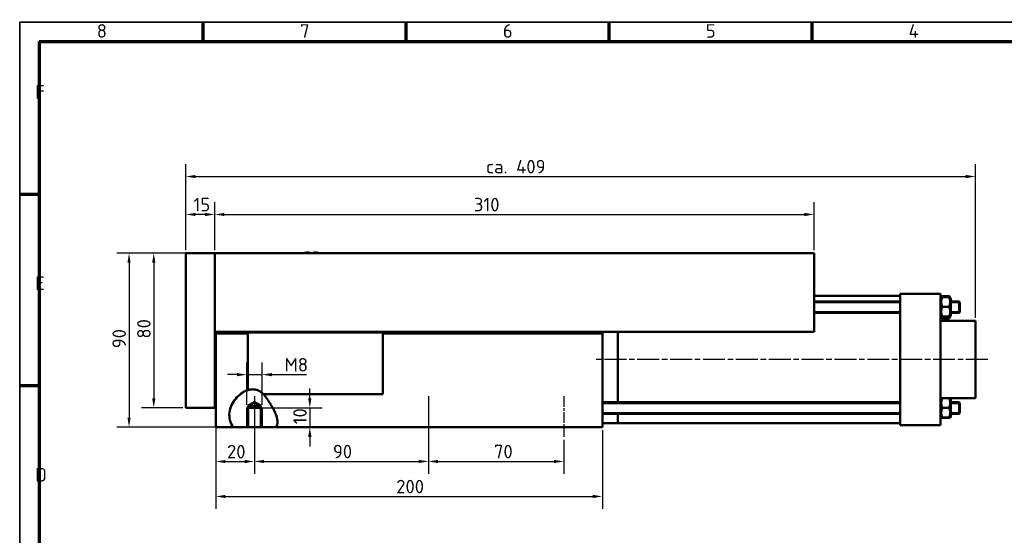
# Model space of a CAD drawing. Header units: millimetres. Extents: x 10 to 830, y 10 to 585.
# Tile 2 of 3: x 10 to 519, y 319 to 585. Entities that reach past the tile are written whole.
import ezdxf

# ---------------------------------------------------------------- set-up
doc = ezdxf.new("R2010")
doc.units = ezdxf.units.MM
doc.header["$LTSCALE"] = 2
doc.linetypes.add('CHAIN', pattern=[0.3543, 0.2362, -0.0295, 0.0591, -0.0295])
doc.layers.get('0').update_dxf_attribs({"lineweight": 25})
for name, color, linetype, lineweight in [('Bemaßung (ISO)', 7, 'Continuous', 25), ('Mittellinie (ISO)', 7, 'Continuous', 25), ('Rahmen (ISO)', 7, 'Continuous', 70), ('Sichtbar (ISO)', 7, 'Continuous', 50), ('Sichtbar schmal (ISO)', 7, 'Continuous', 35), ('Symbol (ISO)', 7, 'Continuous', 25)]:
    doc.layers.add(name, color=color, linetype=linetype, lineweight=lineweight)
doc.styles.add('Notiztext (DIN)', font='isocpeur.ttf')
doc.dimstyles.new('Standard (DIN)', dxfattribs={"dimscale": 2, "dimtxt": 3.5, "dimasz": 2.5, "dimexe": 3.175, "dimexo": 0.8, "dimgap": 0.8, "dimtad": 1, "dimdec": 3, "dimrnd": 1e-08, "dimtxsty": 'Notiztext (DIN)', "dimcen": 0.09, "dimdle": 10, "dimclrd": 256, "dimclre": 256, "dimclrt": 256, "dimazin": 2, "dimtfac": 0.571429, "dimtdec": 3, "dimtmove": 0, "dimatfit": 3, "dimfxl": 1, "dimtolj": 1, "dimlwd": -1, "dimlwe": -1, "dimarcsym": 0})

# ---------------------------------------------------------------- blocks, each defined once
blk = doc.blocks.new('Ränder Hagen+Goebel Rahmen')
at = {"layer": 'Rahmen (ISO)', "linetype": 'Continuous', "lineweight": 35}
for q in [(5, 5), (415, 292)]:
    blk.add_line((5, 292), q, dxfattribs=at)
at = {"layer": 'Rahmen (ISO)'}
for p, q in [((52.5, 287), (52.5, 292)), ((105, 287), (105, 292)), ((157.5, 287), (157.5, 292)), ((210, 287), (210, 292)), ((10, 287), (410, 287)), ((10, 287), (10, 10)), ((10, 247.5), (5, 247.5)), ((10, 198), (5, 198))]:
    blk.add_line(p, q, dxfattribs=at)
at = {"layer": 'Symbol (ISO)', "char_height": 3.5, "style": 'Notiztext (DIN)'}
for s, insert, attachment_point in [('8', (26.25, 288), 8), ('7', (78.75, 288), 8), ('6', (131.25, 288), 8), ('5', (183.75, 288), 8), ('4', (236.25, 288), 8), ('F', (9, 272.25), 7), ('E', (9, 222.75), 7), ('D', (9, 173.25), 7)]:
    blk.add_mtext(s, dxfattribs=dict(at, insert=insert, attachment_point=attachment_point))
blk = doc.blocks.new('*D6')
at = {"layer": 'Bemaßung (ISO)'}
for p, q in [((95.95, 466.2), (95.95, 510.56)), ((504.45, 431.2), (504.45, 510.56)), ((100.95, 504.21), (499.45, 504.21))]:
    blk.add_line(p, q, dxfattribs=at)
for points in [[(100.95, 505.04), (100.95, 503.38), (95.95, 504.21)], [(499.45, 505.04), (499.45, 503.38), (504.45, 504.21)]]:
    blk.add_solid(points, dxfattribs=at)
at = {"layer": 'Defpoints', "color": 0}
for p in [(504.45, 504.21), (95.95, 464.6), (504.45, 429.6)]:
    blk.add_point(p, dxfattribs=at)
at = {"layer": 'Bemaßung (ISO)', "insert": (246.77, 512.82), "char_height": 7, "attachment_point": 1, "style": 'Notiztext (DIN)'}
blk.add_mtext('\\A1; ca. 409', dxfattribs=at)
blk = doc.blocks.new('*D8')
at = {"layer": 'Bemaßung (ISO)'}
for p, q in [((109.35, 464.6), (73.01, 464.6)), ((79.36, 459.6), (79.36, 389.6)), ((94.35, 384.6), (73.01, 384.6))]:
    blk.add_line(p, q, dxfattribs=at)
for points in [[(78.53, 459.6), (80.19, 459.6), (79.36, 464.6)], [(78.53, 389.6), (80.19, 389.6), (79.36, 384.6)]]:
    blk.add_solid(points, dxfattribs=at)
at = {"layer": 'Defpoints', "color": 0}
for p in [(110.95, 464.6), (79.36, 384.6), (95.95, 384.6)]:
    blk.add_point(p, dxfattribs=at)
at = {"layer": 'Bemaßung (ISO)', "insert": (70.76, 420.4), "char_height": 7, "attachment_point": 1, "rotation": 90, "style": 'Notiztext (DIN)'}
blk.add_mtext('\\A1;80', dxfattribs=at)
blk = doc.blocks.new('*D9')
at = {"layer": 'Bemaßung (ISO)'}
for p, q in [((109.35, 464.6), (60.21, 464.6)), ((66.56, 459.6), (66.56, 379.6)), ((141.14, 374.6), (60.21, 374.6))]:
    blk.add_line(p, q, dxfattribs=at)
for points in [[(65.73, 459.6), (67.39, 459.6), (66.56, 464.6)], [(65.73, 379.6), (67.39, 379.6), (66.56, 374.6)]]:
    blk.add_solid(points, dxfattribs=at)
at = {"layer": 'Defpoints', "color": 0}
for p in [(110.95, 464.6), (66.56, 374.6), (142.74, 374.6)]:
    blk.add_point(p, dxfattribs=at)
at = {"layer": 'Bemaßung (ISO)', "insert": (57.96, 415.4), "char_height": 7, "attachment_point": 1, "rotation": 90, "style": 'Notiztext (DIN)'}
blk.add_mtext('\\A1;90', dxfattribs=at)
blk = doc.blocks.new('*D10')
at = {"layer": 'Bemaßung (ISO)'}
for p, q in [((95.95, 466.2), (95.95, 490.95)), ((110.95, 466.2), (110.95, 490.95)), ((105.95, 484.6), (100.95, 484.6))]:
    blk.add_line(p, q, dxfattribs=at)
for points in [[(100.95, 485.43), (100.95, 483.76), (95.95, 484.6)], [(105.95, 485.43), (105.95, 483.76), (110.95, 484.6)]]:
    blk.add_solid(points, dxfattribs=at)
at = {"layer": 'Defpoints', "color": 0}
for p in [(95.95, 484.6), (95.95, 464.6), (110.95, 464.6)]:
    blk.add_point(p, dxfattribs=at)
at = {"layer": 'Bemaßung (ISO)', "insert": (99.95, 493.2), "char_height": 7, "attachment_point": 1, "style": 'Notiztext (DIN)'}
blk.add_mtext('\\A1;15', dxfattribs=at)
blk = doc.blocks.new('*D11')
at = {"layer": 'Bemaßung (ISO)'}
for p, q in [((110.95, 466.2), (110.95, 490.95)), ((420.95, 466.2), (420.95, 490.95)), ((115.95, 484.6), (415.95, 484.6))]:
    blk.add_line(p, q, dxfattribs=at)
for points in [[(115.95, 485.43), (115.95, 483.76), (110.95, 484.6)], [(415.95, 485.43), (415.95, 483.76), (420.95, 484.6)]]:
    blk.add_solid(points, dxfattribs=at)
at = {"layer": 'Defpoints', "color": 0}
for p in [(420.95, 484.6), (110.95, 464.6), (420.95, 464.6)]:
    blk.add_point(p, dxfattribs=at)
at = {"layer": 'Bemaßung (ISO)', "insert": (245, 493.2), "char_height": 7, "attachment_point": 1, "style": 'Notiztext (DIN)'}
blk.add_mtext('\\A1;310', dxfattribs=at)
blk = doc.blocks.new('*D12')
at = {"layer": 'Bemaßung (ISO)'}
for p, q in [((127.45, 386.2), (127.45, 408.11)), ((135.45, 386.2), (135.45, 408.11)), ((122.45, 401.76), (117.45, 401.76)), ((127.45, 401.76), (135.45, 401.76)), ((140.45, 401.76), (158.45, 401.76))]:
    blk.add_line(p, q, dxfattribs=at)
for points in [[(122.45, 402.6), (122.45, 400.93), (127.45, 401.76)], [(140.45, 402.6), (140.45, 400.93), (135.45, 401.76)]]:
    blk.add_solid(points, dxfattribs=at)
at = {"layer": 'Defpoints', "color": 0}
for p in [(135.45, 401.76), (127.45, 384.6), (135.45, 384.6)]:
    blk.add_point(p, dxfattribs=at)
at = {"layer": 'Bemaßung (ISO)', "insert": (147.05, 410.36), "char_height": 7, "attachment_point": 1, "style": 'Notiztext (DIN)'}
blk.add_mtext('\\A1;M8', dxfattribs=at)
blk = doc.blocks.new('*D13')
at = {"layer": 'Bemaßung (ISO)'}
for p, q in [((160.08, 389.6), (160.08, 394.6)), ((129.05, 384.6), (166.43, 384.6)), ((160.08, 384.6), (160.08, 374.6)), ((136.37, 374.6), (166.43, 374.6)), ((160.08, 369.6), (160.08, 364.6))]:
    blk.add_line(p, q, dxfattribs=at)
for points in [[(159.24, 389.6), (160.91, 389.6), (160.08, 384.6)], [(159.24, 369.6), (160.91, 369.6), (160.08, 374.6)]]:
    blk.add_solid(points, dxfattribs=at)
at = {"layer": 'Defpoints', "color": 0}
for p in [(127.45, 384.6), (134.77, 374.6), (160.08, 374.6)]:
    blk.add_point(p, dxfattribs=at)
at = {"layer": 'Bemaßung (ISO)', "insert": (151.48, 376.1), "char_height": 7, "attachment_point": 1, "rotation": 90, "style": 'Notiztext (DIN)'}
blk.add_mtext('\\A1;10', dxfattribs=at)
blk = doc.blocks.new('*D14')
at = {"layer": 'Bemaßung (ISO)'}
for p, q in [((111.45, 421.5), (111.45, 350.5)), ((131.45, 368), (131.45, 350.5)), ((116.45, 356.85), (126.45, 356.85))]:
    blk.add_line(p, q, dxfattribs=at)
for points in [[(116.45, 357.68), (116.45, 356.02), (111.45, 356.85)], [(126.45, 357.68), (126.45, 356.02), (131.45, 356.85)]]:
    blk.add_solid(points, dxfattribs=at)
at = {"layer": 'Defpoints', "color": 0}
for p in [(111.45, 423.1), (131.45, 369.6), (131.45, 356.85)]:
    blk.add_point(p, dxfattribs=at)
at = {"layer": 'Bemaßung (ISO)', "insert": (117.25, 365.45), "char_height": 7, "attachment_point": 1, "style": 'Notiztext (DIN)'}
blk.add_mtext('\\A1;20', dxfattribs=at)
blk = doc.blocks.new('*D15')
at = {"layer": 'Bemaßung (ISO)'}
for p, q in [((131.45, 389), (131.45, 350.53)), ((221.45, 368), (221.45, 350.53)), ((136.45, 356.88), (216.45, 356.88))]:
    blk.add_line(p, q, dxfattribs=at)
for points in [[(136.45, 357.71), (136.45, 356.05), (131.45, 356.88)], [(216.45, 357.71), (216.45, 356.05), (221.45, 356.88)]]:
    blk.add_solid(points, dxfattribs=at)
at = {"layer": 'Defpoints', "color": 0}
for p in [(131.45, 390.6), (221.45, 369.6), (221.45, 356.88)]:
    blk.add_point(p, dxfattribs=at)
at = {"layer": 'Bemaßung (ISO)', "insert": (172.02, 365.48), "char_height": 7, "attachment_point": 1, "style": 'Notiztext (DIN)'}
blk.add_mtext('\\A1;90', dxfattribs=at)
blk = doc.blocks.new('*D16')
at = {"layer": 'Bemaßung (ISO)'}
for p, q in [((221.45, 389), (221.45, 350.53)), ((291.45, 368), (291.45, 350.53)), ((226.45, 356.88), (286.45, 356.88))]:
    blk.add_line(p, q, dxfattribs=at)
for points in [[(226.45, 357.72), (226.45, 356.05), (221.45, 356.88)], [(286.45, 357.72), (286.45, 356.05), (291.45, 356.88)]]:
    blk.add_solid(points, dxfattribs=at)
at = {"layer": 'Defpoints', "color": 0}
for p in [(221.45, 390.6), (291.45, 369.6), (291.45, 356.88)]:
    blk.add_point(p, dxfattribs=at)
at = {"layer": 'Bemaßung (ISO)', "insert": (255.34, 365.48), "char_height": 7, "attachment_point": 1, "style": 'Notiztext (DIN)'}
blk.add_mtext('\\A1;70', dxfattribs=at)
blk = doc.blocks.new('*D17')
at = {"layer": 'Bemaßung (ISO)'}
for p, q in [((111.45, 421.5), (111.45, 332.43)), ((311.45, 373), (311.45, 332.43)), ((116.45, 338.78), (306.45, 338.78))]:
    blk.add_line(p, q, dxfattribs=at)
for points in [[(116.45, 339.61), (116.45, 337.94), (111.45, 338.78)], [(306.45, 339.61), (306.45, 337.94), (311.45, 338.78)]]:
    blk.add_solid(points, dxfattribs=at)
at = {"layer": 'Defpoints', "color": 0}
for p in [(111.45, 423.1), (311.45, 374.6), (311.45, 338.78)]:
    blk.add_point(p, dxfattribs=at)
at = {"layer": 'Bemaßung (ISO)', "insert": (204.8, 347.38), "char_height": 7, "attachment_point": 1, "style": 'Notiztext (DIN)'}
blk.add_mtext('\\A1;200', dxfattribs=at)

msp = doc.modelspace()

# ---------------------------------------------------------------- linework, layer by layer
at = {"layer": 'Mittellinie (ISO)', "linetype": 'CHAIN', "ltscale": 23.990969}
msp.add_line((510.8517, 409.5951), (307.9864, 409.5951), dxfattribs=at)
at = {"layer": 'Mittellinie (ISO)', "linetype": 'CHAIN', "ltscale": 11.667578}
for p, q in [((131.4463, 390.5951), (131.4463, 369.5951)), ((221.4463, 390.5951), (221.4463, 369.5951)), ((291.4463, 390.5951), (291.4463, 369.5951))]:
    msp.add_line(p, q, dxfattribs=at)
at = {"layer": 'Sichtbar (ISO)'}
for p, q in [((95.9463, 464.5951), (95.9463, 384.5951)), ((110.9463, 464.5951), (95.9463, 464.5951)), ((110.9463, 464.5951), (420.9463, 464.5951)), ((110.9463, 464.5951), (110.9463, 384.5951)), ((159.9463, 465.0676), (159.9463, 464.5951)), ((161.9463, 464.5951), (161.9463, 465.0676)), ((420.9463, 423.8951), (420.9463, 464.5951)), ((465.4463, 443.5951), (465.4463, 375.5951)), ((486.4463, 443.5951), (465.4463, 443.5951)), ((486.4463, 443.5951), (486.4463, 375.5951)), ((465.4463, 442.5951), (420.9463, 442.5951)), ((420.9463, 439.6511), (465.4463, 439.6511)), ((486.4463, 441.1011), (486.7661, 441.6551)), ((486.769, 441.6591), (487.1854, 442.3804)), ((487.2104, 442.4231), (490.8821, 442.4231)), ((487.2104, 441.7625), (490.8821, 441.7625)), ((491.3235, 441.6591), (490.9071, 442.3804)), ((491.6463, 441.1011), (491.3264, 441.6551)), ((491.6463, 432.2011), (491.6463, 441.1011)), ((491.6463, 439.6511), (495.9463, 439.6511)), ((495.9463, 433.6511), (495.9463, 439.6511)), ((496.4463, 439.1511), (495.9463, 439.6511)), ((496.4463, 439.1511), (496.4463, 434.1511)), ((420.9463, 433.6511), (465.4463, 433.6511)), ((487.2104, 436.8819), (490.8821, 436.8819)), ((491.6463, 433.6511), (495.9463, 433.6511)), ((496.4463, 434.1511), (495.9463, 433.6511)), ((486.4463, 432.2011), (486.7661, 431.6471)), ((486.4463, 432.2001), (487.1854, 430.9199)), ((486.4463, 429.5951), (504.4463, 429.5951)), ((487.2104, 431.7705), (490.8821, 431.7705)), ((487.2104, 431.5398), (490.8821, 431.5398)), ((487.2104, 430.8771), (490.8821, 430.8771)), ((491.6463, 432.2001), (490.9071, 430.9199)), ((491.6463, 432.2011), (491.3264, 431.6471)), ((491.6463, 432.2001), (491.6463, 432.2011)), ((504.4463, 389.5951), (504.4463, 429.5951)), ((420.9463, 423.8951), (110.9463, 423.8951)), ((111.4463, 423.8951), (111.4463, 423.0951)), ((127.9463, 423.0951), (111.4463, 423.0951)), ((111.4463, 423.0951), (111.4463, 374.5951)), ((127.9463, 393.7214), (127.9463, 423.5951)), ((127.9463, 423.5951), (197.9463, 423.5951)), ((197.9463, 423.5951), (197.9463, 391.5951)), ((311.4463, 423.0951), (197.9463, 423.0951)), ((311.4463, 423.0951), (311.4463, 423.8951)), ((311.4463, 374.5951), (311.4463, 423.0951)), ((319.4463, 387.4955), (319.4463, 423.8951)), ((319.4463, 387.4955), (319.4463, 423.8951)), ((131.4463, 387.5921), (128.1228, 385.5951)), ((134.7698, 385.5951), (131.4463, 387.5921)), ((197.9463, 391.5951), (136.1095, 391.5951)), ((311.4463, 387.4955), (465.4463, 387.4955)), ((486.4463, 389.5951), (504.4463, 389.5951)), ((486.4463, 388.9455), (486.7654, 389.4982)), ((487.2104, 389.5877), (490.8821, 389.5877)), ((491.6463, 388.9455), (491.3272, 389.4982)), ((491.6463, 380.0455), (491.6463, 388.9455)), ((491.6463, 387.4955), (495.9463, 387.4955)), ((495.9463, 381.4955), (495.9463, 387.4955)), ((496.4463, 386.9955), (495.9463, 387.4955)), ((110.9463, 384.5951), (95.9463, 384.5951)), ((127.4463, 384.5951), (135.4463, 384.5951)), ((128.1228, 385.5951), (128.1228, 374.5951)), ((128.1228, 385.5951), (134.7698, 385.5951)), ((134.7698, 374.5951), (134.7698, 385.5951)), ((487.2104, 384.6854), (490.8821, 384.6854)), ((496.4463, 386.9955), (496.4463, 381.9955)), ((311.4463, 381.4955), (465.4463, 381.4955)), ((319.4463, 376.5951), (319.4463, 381.4955)), ((319.4463, 376.5951), (319.4463, 381.4955)), ((486.4463, 380.0455), (486.7654, 379.4928)), ((487.2104, 379.5932), (490.8821, 379.5932)), ((487.2104, 379.4033), (490.8821, 379.4033)), ((491.6463, 380.0455), (491.3272, 379.4928)), ((491.6463, 381.4955), (495.9463, 381.4955)), ((491.6463, 381.4951), (495.9463, 381.4951)), ((496.4463, 381.9955), (495.9463, 381.4955)), ((496.4463, 381.9951), (495.9463, 381.4951)), ((495.9463, 381.4951), (495.9463, 381.4955)), ((496.4463, 381.9955), (496.4463, 381.9951)), ((120.3211, 374.5951), (111.4463, 374.5951)), ((128.1228, 374.5951), (120.3211, 374.5951)), ((134.7698, 374.5951), (128.1228, 374.5951)), ((142.7414, 374.5951), (134.7698, 374.5951)), ((311.4463, 374.5951), (142.7414, 374.5951)), ((319.4463, 376.5951), (311.4463, 376.5951)), ((465.4463, 376.5951), (319.4463, 376.5951)), ((486.4463, 375.5951), (465.4463, 375.5951))]:
    msp.add_line(p, q, dxfattribs=at)
at = {"layer": 'Sichtbar (ISO)', "flags": 128}
for points in [[(487.2104, 441.7625), (487.1345, 441.5318), (487.0668, 441.3088), (487.0068, 441.0925), (486.9541, 440.882), (486.9084, 440.6766), (486.8693, 440.4754), (486.8367, 440.2779), (486.8102, 440.0833), (486.7898, 439.891), (486.7753, 439.7005), (486.7667, 439.511), (486.7638, 439.3222), (486.7667, 439.1333), (486.7753, 438.9439), (486.7898, 438.7534), (486.8102, 438.5611), (486.8367, 438.3665), (486.8693, 438.1689), (486.9084, 437.9678), (486.9541, 437.7623), (487.0068, 437.5519), (487.0668, 437.3355), (487.1345, 437.1125), (487.2104, 436.8819)], [(486.7661, 441.6551), (486.7691, 441.6593), (486.7734, 441.6634), (486.7789, 441.6676), (486.7856, 441.6717), (486.7936, 441.6759), (486.8029, 441.6801), (486.8134, 441.6844), (486.8253, 441.6886), (486.8384, 441.6929), (486.8529, 441.6972), (486.8688, 441.7015), (486.886, 441.7059), (486.9046, 441.7103), (486.9247, 441.7148), (486.9461, 441.7193), (486.9691, 441.7238), (486.9936, 441.7284), (487.0196, 441.7331), (487.0472, 441.7378), (487.0764, 441.7426), (487.1073, 441.7475), (487.1399, 441.7524), (487.1742, 441.7574), (487.2104, 441.7625)], [(487.2104, 442.4231), (487.1923, 442.3908), (487.1746, 442.3587), (487.1574, 442.3269), (487.1406, 442.2953), (487.1243, 442.264), (487.1084, 442.2329), (487.0929, 442.202), (487.0778, 442.1714), (487.0631, 442.141), (487.0488, 442.1108), (487.0349, 442.0808), (487.0214, 442.051), (487.0083, 442.0213), (486.9956, 441.9919), (486.9833, 441.9627), (486.9713, 441.9336), (486.9597, 441.9047), (486.9485, 441.8759), (486.9376, 441.8473), (486.9271, 441.8189), (486.9169, 441.7906), (486.9071, 441.7624), (486.8976, 441.7344), (486.8885, 441.7065)], [(487.1854, 442.3804), (487.1864, 442.3822), (487.1875, 442.3839), (487.1885, 442.3857), (487.1895, 442.3875), (487.1906, 442.3893), (487.1916, 442.391), (487.1926, 442.3928), (487.1937, 442.3946), (487.1947, 442.3964), (487.1957, 442.3982), (487.1968, 442.3999), (487.1978, 442.4017), (487.1988, 442.4035), (487.1999, 442.4053), (487.2009, 442.4071), (487.202, 442.4088), (487.203, 442.4106), (487.2041, 442.4124), (487.2051, 442.4142), (487.2062, 442.416), (487.2072, 442.4178), (487.2083, 442.4196), (487.2093, 442.4213), (487.2104, 442.4231)], [(491.204, 441.7065), (491.1949, 441.7344), (491.1854, 441.7624), (491.1756, 441.7906), (491.1655, 441.8189), (491.155, 441.8473), (491.1441, 441.8759), (491.1328, 441.9047), (491.1212, 441.9336), (491.1093, 441.9627), (491.0969, 441.9919), (491.0842, 442.0213), (491.0711, 442.051), (491.0576, 442.0808), (491.0437, 442.1108), (491.0294, 442.141), (491.0148, 442.1714), (490.9997, 442.202), (490.9842, 442.2329), (490.9682, 442.264), (490.9519, 442.2953), (490.9351, 442.3269), (490.9179, 442.3587), (490.9003, 442.3908), (490.8821, 442.4231)], [(490.8821, 442.4231), (490.8832, 442.4213), (490.8843, 442.4196), (490.8853, 442.4178), (490.8864, 442.416), (490.8874, 442.4142), (490.8885, 442.4124), (490.8895, 442.4106), (490.8906, 442.4088), (490.8916, 442.4071), (490.8926, 442.4053), (490.8937, 442.4035), (490.8947, 442.4017), (490.8958, 442.3999), (490.8968, 442.3982), (490.8978, 442.3964), (490.8989, 442.3946), (490.8999, 442.3928), (490.9009, 442.391), (490.902, 442.3893), (490.903, 442.3875), (490.904, 442.3857), (490.9051, 442.3839), (490.9061, 442.3822), (490.9071, 442.3804)], [(490.8821, 441.7625), (490.9183, 441.7574), (490.9527, 441.7524), (490.9853, 441.7475), (491.0162, 441.7426), (491.0454, 441.7378), (491.073, 441.7331), (491.099, 441.7284), (491.1234, 441.7238), (491.1464, 441.7193), (491.1679, 441.7148), (491.1879, 441.7103), (491.2065, 441.7059), (491.2237, 441.7015), (491.2396, 441.6972), (491.2541, 441.6929), (491.2672, 441.6886), (491.2791, 441.6844), (491.2897, 441.6801), (491.2989, 441.6759), (491.3069, 441.6717), (491.3137, 441.6676), (491.3192, 441.6634), (491.3234, 441.6593), (491.3264, 441.6551)], [(490.8821, 436.8819), (490.958, 437.1125), (491.0258, 437.3355), (491.0857, 437.5519), (491.1384, 437.7623), (491.1841, 437.9678), (491.2232, 438.1689), (491.2558, 438.3665), (491.2823, 438.5611), (491.3027, 438.7534), (491.3172, 438.9439), (491.3258, 439.1333), (491.3287, 439.3222), (491.3258, 439.511), (491.3172, 439.7005), (491.3027, 439.891), (491.2823, 440.0833), (491.2558, 440.2779), (491.2232, 440.4754), (491.1841, 440.6766), (491.1384, 440.882), (491.0857, 441.0925), (491.0258, 441.3088), (490.958, 441.5318), (490.8821, 441.7625)], [(487.2104, 436.8819), (487.1345, 436.6403), (487.0668, 436.4067), (487.0068, 436.1802), (486.9541, 435.9598), (486.9084, 435.7446), (486.8693, 435.534), (486.8367, 435.3271), (486.8102, 435.1233), (486.7898, 434.9219), (486.7753, 434.7223), (486.7667, 434.524), (486.7638, 434.3262), (486.7667, 434.1284), (486.7753, 433.93), (486.7898, 433.7305), (486.8102, 433.5291), (486.8367, 433.3253), (486.8693, 433.1184), (486.9084, 432.9077), (486.9541, 432.6926), (487.0068, 432.4722), (487.0668, 432.2456), (487.1345, 432.0121), (487.2104, 431.7705)], [(490.8821, 431.7705), (490.958, 432.0121), (491.0258, 432.2456), (491.0857, 432.4722), (491.1384, 432.6926), (491.1841, 432.9077), (491.2232, 433.1184), (491.2558, 433.3253), (491.2823, 433.5291), (491.3027, 433.7305), (491.3172, 433.93), (491.3258, 434.1284), (491.3287, 434.3262), (491.3258, 434.524), (491.3172, 434.7223), (491.3027, 434.9219), (491.2823, 435.1233), (491.2558, 435.3271), (491.2232, 435.534), (491.1841, 435.7446), (491.1384, 435.9598), (491.0857, 436.1802), (491.0258, 436.4067), (490.958, 436.6403), (490.8821, 436.8819)], [(487.2104, 431.7705), (487.1345, 431.7596), (487.0668, 431.749), (487.0068, 431.7388), (486.9541, 431.7289), (486.9084, 431.7192), (486.8693, 431.7097), (486.8367, 431.7003), (486.8102, 431.6911), (486.7898, 431.682), (486.7753, 431.673), (486.7667, 431.6641), (486.7638, 431.6551), (486.7667, 431.6462), (486.7753, 431.6373), (486.7898, 431.6282), (486.8102, 431.6192), (486.8367, 431.61), (486.8693, 431.6006), (486.9084, 431.5911), (486.9541, 431.5814), (487.0068, 431.5714), (487.0668, 431.5612), (487.1345, 431.5507), (487.2104, 431.5398)], [(486.8763, 431.5988), (486.8855, 431.5708), (486.895, 431.5426), (486.9049, 431.5143), (486.9152, 431.4859), (486.9259, 431.4573), (486.937, 431.4286), (486.9485, 431.3997), (486.9604, 431.3706), (486.9728, 431.3413), (486.9855, 431.3119), (486.9986, 431.2823), (487.0122, 431.2525), (487.0262, 431.2225), (487.0407, 431.1923), (487.0555, 431.1618), (487.0709, 431.1312), (487.0866, 431.1003), (487.1029, 431.0692), (487.1196, 431.0379), (487.1368, 431.0063), (487.1544, 430.9744), (487.1726, 430.9423), (487.1912, 430.9098), (487.2104, 430.8771)], [(490.8821, 431.5398), (490.958, 431.5507), (491.0258, 431.5612), (491.0857, 431.5714), (491.1384, 431.5814), (491.1841, 431.5911), (491.2232, 431.6006), (491.2558, 431.61), (491.2823, 431.6192), (491.3027, 431.6282), (491.3172, 431.6373), (491.3258, 431.6462), (491.3287, 431.6551), (491.3258, 431.6641), (491.3172, 431.673), (491.3027, 431.682), (491.2823, 431.6911), (491.2558, 431.7003), (491.2232, 431.7097), (491.1841, 431.7192), (491.1384, 431.7289), (491.0857, 431.7388), (491.0258, 431.749), (490.958, 431.7596), (490.8821, 431.7705)], [(490.8821, 430.8771), (490.9013, 430.9098), (490.9199, 430.9423), (490.9381, 430.9744), (490.9558, 431.0063), (490.9729, 431.0379), (490.9896, 431.0692), (491.0059, 431.1003), (491.0217, 431.1312), (491.037, 431.1618), (491.0519, 431.1923), (491.0663, 431.2225), (491.0803, 431.2525), (491.0939, 431.2823), (491.107, 431.3119), (491.1198, 431.3413), (491.1321, 431.3706), (491.144, 431.3997), (491.1555, 431.4286), (491.1666, 431.4573), (491.1773, 431.4859), (491.1876, 431.5143), (491.1975, 431.5426), (491.2071, 431.5708), (491.2162, 431.5988)], [(120.3211, 374.5951), (119.8376, 375.4668), (119.4147, 376.3677), (119.0589, 377.2964), (118.7767, 378.2511), (118.5749, 379.2285), (118.4604, 380.2112), (118.4342, 381.194), (118.4962, 382.1759), (118.6463, 383.156), (118.8822, 384.1252), (119.1971, 385.0696), (119.585, 385.9863), (120.0399, 386.8726), (120.556, 387.7258), (121.1275, 388.5435), (121.7481, 389.3218), (122.4114, 390.0568), (123.1108, 390.744), (123.8398, 391.3793), (124.5922, 391.9588), (125.3787, 392.489), (126.2039, 392.9672), (127.0617, 393.3818), (127.9462, 393.7214)], [(127.9463, 393.7214), (128.3039, 393.8331), (128.6654, 393.9306), (129.0303, 394.0131), (129.3982, 394.0796), (129.7686, 394.1293), (130.141, 394.1613), (130.515, 394.1746), (130.8894, 394.1685), (131.2599, 394.1425), (131.6262, 394.0967), (131.9881, 394.0309), (132.3459, 393.9452), (132.6995, 393.8396), (133.0489, 393.7139), (133.394, 393.5684), (133.7309, 393.405), (134.0585, 393.2252), (134.377, 393.0301), (134.6869, 392.8205), (134.9882, 392.5975), (135.2812, 392.3622), (135.5656, 392.1159), (135.8416, 391.8599), (136.1095, 391.5951)], [(136.1095, 391.5951), (136.4412, 391.2449), (136.7653, 390.879), (137.0838, 390.4963), (137.3976, 390.0976), (137.7073, 389.6832), (138.0135, 389.2538), (138.3169, 388.8099), (138.6182, 388.3521), (138.9182, 387.881), (139.2173, 387.397), (139.5164, 386.9009), (139.8696, 386.302), (140.3357, 385.4936), (140.872, 384.5353), (141.4344, 383.4885), (141.9792, 382.4146), (142.4624, 381.3751), (142.8401, 380.4314), (143.0997, 379.582), (143.2724, 378.7333), (143.3499, 377.8703), (143.3214, 376.9671), (143.1447, 375.8884), (142.7414, 374.5951)], [(487.2104, 389.5877), (487.1345, 389.3561), (487.0668, 389.1321), (487.0068, 388.9148), (486.9541, 388.7034), (486.9084, 388.497), (486.8693, 388.2949), (486.8367, 388.0965), (486.8102, 387.9011), (486.7898, 387.7079), (486.7753, 387.5165), (486.7667, 387.3262), (486.7638, 387.1366), (486.7667, 386.9469), (486.7753, 386.7566), (486.7898, 386.5652), (486.8102, 386.3721), (486.8367, 386.1766), (486.8693, 385.9782), (486.9084, 385.7761), (486.9541, 385.5698), (487.0068, 385.3583), (487.0668, 385.1411), (487.1345, 384.917), (487.2104, 384.6854)], [(486.7654, 389.4982), (486.768, 389.5017), (486.7719, 389.5052), (486.7771, 389.5086), (486.7835, 389.5121), (486.7913, 389.5156), (486.8004, 389.5191), (486.8107, 389.5226), (486.8225, 389.5261), (486.8355, 389.5297), (486.8499, 389.5333), (486.8657, 389.5369), (486.883, 389.5406), (486.9016, 389.5442), (486.9217, 389.5479), (486.9433, 389.5517), (486.9664, 389.5555), (486.991, 389.5593), (487.0173, 389.5632), (487.0451, 389.5672), (487.0747, 389.5712), (487.1059, 389.5752), (487.1389, 389.5793), (487.1737, 389.5835), (487.2104, 389.5877)], [(490.8821, 389.5877), (490.9188, 389.5835), (490.9536, 389.5793), (490.9866, 389.5752), (491.0179, 389.5712), (491.0474, 389.5672), (491.0753, 389.5632), (491.1015, 389.5593), (491.1261, 389.5555), (491.1492, 389.5517), (491.1708, 389.5479), (491.1909, 389.5442), (491.2096, 389.5406), (491.2268, 389.5369), (491.2426, 389.5333), (491.257, 389.5297), (491.2701, 389.5261), (491.2818, 389.5226), (491.2922, 389.5191), (491.3012, 389.5156), (491.309, 389.5121), (491.3155, 389.5086), (491.3206, 389.5052), (491.3245, 389.5017), (491.3272, 389.4982)], [(490.8821, 384.6854), (490.958, 384.917), (491.0258, 385.1411), (491.0857, 385.3583), (491.1384, 385.5698), (491.1841, 385.7761), (491.2232, 385.9782), (491.2558, 386.1766), (491.2823, 386.3721), (491.3027, 386.5652), (491.3172, 386.7566), (491.3258, 386.9469), (491.3287, 387.1366), (491.3258, 387.3262), (491.3172, 387.5165), (491.3027, 387.7079), (491.2823, 387.9011), (491.2558, 388.0965), (491.2232, 388.2949), (491.1841, 388.497), (491.1384, 388.7034), (491.0857, 388.9148), (491.0258, 389.1321), (490.958, 389.3561), (490.8821, 389.5877)], [(487.2104, 384.6854), (487.1345, 384.4447), (487.0668, 384.212), (487.0068, 383.9863), (486.9541, 383.7667), (486.9084, 383.5524), (486.8693, 383.3425), (486.8367, 383.1364), (486.8102, 382.9334), (486.7898, 382.7327), (486.7753, 382.5339), (486.7667, 382.3363), (486.7638, 382.1393), (486.7667, 381.9422), (486.7753, 381.7446), (486.7898, 381.5458), (486.8102, 381.3452), (486.8367, 381.1421), (486.8693, 380.936), (486.9084, 380.7261), (486.9541, 380.5118), (487.0068, 380.2922), (487.0668, 380.0665), (487.1345, 379.8338), (487.2104, 379.5932)], [(490.8821, 379.5932), (490.958, 379.8338), (491.0258, 380.0665), (491.0857, 380.2922), (491.1384, 380.5118), (491.1841, 380.7261), (491.2232, 380.936), (491.2558, 381.1421), (491.2823, 381.3452), (491.3027, 381.5458), (491.3172, 381.7446), (491.3258, 381.9422), (491.3287, 382.1393), (491.3258, 382.3363), (491.3172, 382.5339), (491.3027, 382.7327), (491.2823, 382.9334), (491.2558, 383.1364), (491.2232, 383.3425), (491.1841, 383.5524), (491.1384, 383.7667), (491.0857, 383.9863), (491.0258, 384.212), (490.958, 384.4447), (490.8821, 384.6854)], [(487.2104, 379.5932), (487.1345, 379.5842), (487.0668, 379.5755), (487.0068, 379.5671), (486.9541, 379.5589), (486.9084, 379.5509), (486.8693, 379.5431), (486.8367, 379.5354), (486.8102, 379.5278), (486.7898, 379.5204), (486.7753, 379.513), (486.7667, 379.5056), (486.7638, 379.4982), (486.7667, 379.4909), (486.7753, 379.4835), (486.7898, 379.4761), (486.8102, 379.4686), (486.8367, 379.4611), (486.8693, 379.4534), (486.9084, 379.4456), (486.9541, 379.4376), (487.0068, 379.4294), (487.0668, 379.421), (487.1345, 379.4123), (487.2104, 379.4033)], [(490.8821, 379.4033), (490.958, 379.4123), (491.0258, 379.421), (491.0857, 379.4294), (491.1384, 379.4376), (491.1841, 379.4456), (491.2232, 379.4534), (491.2558, 379.4611), (491.2823, 379.4686), (491.3027, 379.4761), (491.3172, 379.4835), (491.3258, 379.4909), (491.3287, 379.4982), (491.3258, 379.5056), (491.3172, 379.513), (491.3027, 379.5204), (491.2823, 379.5278), (491.2558, 379.5354), (491.2232, 379.5431), (491.1841, 379.5509), (491.1384, 379.5589), (491.0857, 379.5671), (491.0258, 379.5755), (490.958, 379.5842), (490.8821, 379.5932)]]:
    msp.add_lwpolyline(points, dxfattribs=at)
at = {"layer": 'Sichtbar (ISO)'}
for start, end in [(93.155491, 103.473678), (76.526322, 86.844509)]:
    msp.add_arc((160.9463, 446.9285), 18.1667, start, end, dxfattribs=at)
at = {"layer": 'Sichtbar schmal (ISO)'}
for p, q in [((465.4463, 439.0521), (420.9463, 439.0521)), ((495.9463, 439.0521), (491.6463, 439.0521)), ((420.9463, 434.2501), (465.4463, 434.2501)), ((491.6463, 434.2501), (495.9463, 434.2501)), ((127.4463, 384.5951), (127.4463, 374.5951)), ((135.4463, 374.5951), (135.4463, 384.5951)), ((465.4463, 386.8965), (311.4463, 386.8965)), ((311.4463, 382.0945), (465.4463, 382.0945)), ((495.9463, 386.8965), (491.6463, 386.8965)), ((491.6463, 382.0945), (495.9463, 382.0945))]:
    msp.add_line(p, q, dxfattribs=at)

# ---------------------------------------------------------------- block references
at = {"xscale": 2, "yscale": 2, "zscale": 2}
msp.add_blockref('Ränder Hagen+Goebel Rahmen', (0, 0), dxfattribs=at)

# ---------------------------------------------------------------- dimensions: what is measured, and where the dimension line sits
at = {"layer": 'Bemaßung (ISO)'}
for base, p1, p2, text, picture, middle in [((504.4463, 504.2102), (95.9463, 464.5951), (504.4463, 429.5951), ' ca. 409', '*D6', (263.9211, 504.2102)), ((135.4463, 401.7642), (127.4463, 384.5951), (135.4463, 384.5951), 'M<>', '*D12', (151.9463, 401.7642))]:
    dim = msp.add_linear_dim(base=base, p1=p1, p2=p2, angle=180, text=text, dimstyle='Standard (DIN)', override={"dimdec": 3, "dimtp": 0, "dimtm": 0, "dimtdec": 3, "dimatfit": 2}, dxfattribs=at)
    dim.commit()
    dim.dimension.update_dxf_attribs({"geometry": picture, "text_midpoint": middle, "dimtype": 160})
for base, p1, p2, angle, picture, middle in [((95.9463, 484.5951), (110.9463, 464.5951), (95.9463, 464.5951), 180, '*D10', (103.4463, 484.5951)), ((420.9463, 484.5951), (110.9463, 464.5951), (420.9463, 464.5951), 180, '*D11', (250.9463, 484.5951)), ((66.5598, 374.5951), (110.9463, 464.5951), (142.7414, 374.5951), 90, '*D9', (66.5598, 419.5951)), ((79.3598, 384.5951), (110.9463, 464.5951), (95.9463, 384.5951), 90, '*D8', (79.3598, 424.5951)), ((131.4463, 356.8508), (111.4463, 423.0951), (131.4463, 369.5951), 180, '*D14', (121.4463, 356.8508)), ((311.4463, 338.7762), (111.4463, 423.0951), (311.4463, 374.5951), 180, '*D17', (211.4463, 338.7762)), ((160.0768, 374.5951), (127.4463, 384.5951), (134.7698, 374.5951), 90, '*D13', (160.0768, 379.5951)), ((221.4463, 356.8813), (131.4463, 390.5951), (221.4463, 369.5951), 180, '*D15', (176.218, 356.8813)), ((291.4463, 356.8822), (221.4463, 390.5951), (291.4463, 369.5951), 180, '*D16', (259.5373, 356.8822))]:
    dim = msp.add_linear_dim(base=base, p1=p1, p2=p2, angle=angle, dimstyle='Standard (DIN)', override={"dimdec": 3, "dimtp": 0, "dimtm": 0, "dimtdec": 3, "dimatfit": 2}, dxfattribs=at)
    dim.commit()
    dim.dimension.update_dxf_attribs({"geometry": picture, "text_midpoint": middle, "dimtype": 160})

doc.saveas('drawing.dxf')
